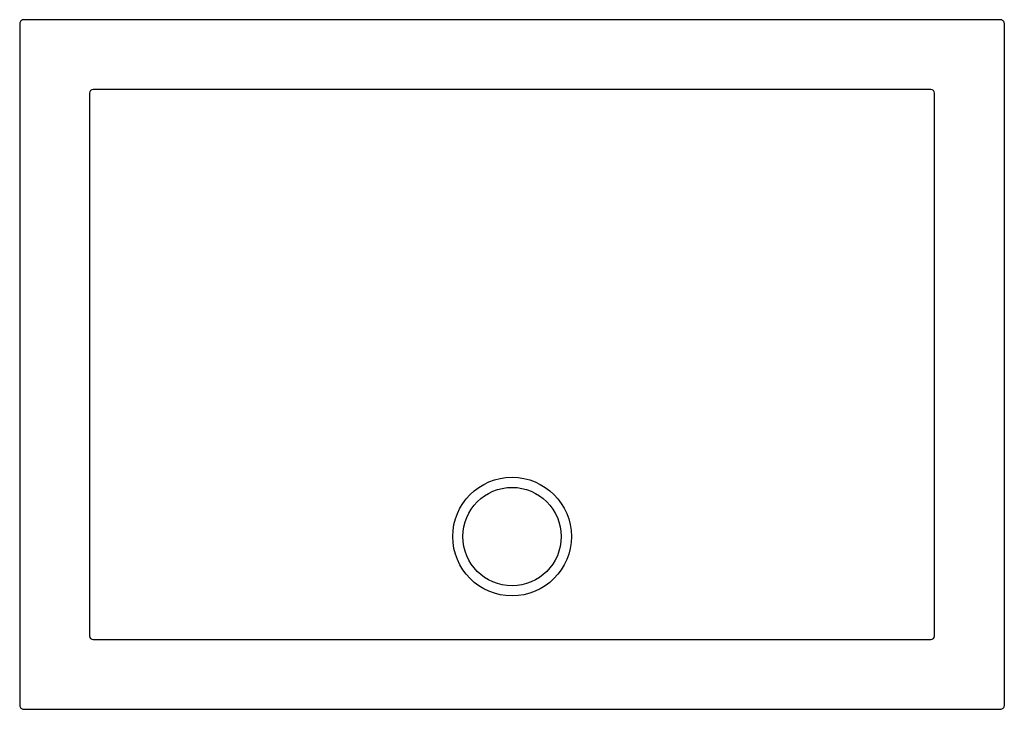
# Model space of a CAD drawing. Header units: millimetres. Extents: x 5034.69 to 5035.69, y 2755.78 to 2756.49.
import ezdxf

# ---------------------------------------------------------------- set-up
doc = ezdxf.new("R2010")
doc.units = ezdxf.units.MM
doc.layers.add('SANINDUSA', color=3, linetype='Continuous')

msp = doc.modelspace()

# ---------------------------------------------------------------- linework, layer by layer
at = {"layer": 'SANINDUSA'}
for p, q in [((5035.6905, 2756.4852), (5034.6973, 2756.4852)), ((5034.6933, 2756.4812), (5034.6933, 2755.788)), ((5035.6945, 2755.788), (5035.6945, 2756.4812)), ((5034.7693, 2756.4142), (5034.7679, 2756.4142)), ((5035.6198, 2756.4142), (5035.6184, 2756.4142)), ((5034.7642, 2756.4105), (5034.7642, 2756.4092)), ((5035.6235, 2756.4092), (5035.6235, 2756.4105)), ((5034.7642, 2755.86), (5034.7642, 2755.8586)), ((5034.7679, 2755.8549), (5034.7693, 2755.8549)), ((5035.6184, 2755.8549), (5035.6198, 2755.8549)), ((5035.6235, 2755.8586), (5035.6235, 2755.86)), ((5034.6973, 2755.784), (5035.6905, 2755.784))]:
    msp.add_line(p, q, dxfattribs=at)
for points in [[(5035.1939, 2756.4143), (5035.1859, 2756.4143), (5035.1539, 2756.4143), (5035.0259, 2756.4143), (5034.7693, 2756.4142)], [(5035.6184, 2756.4142), (5035.6104, 2756.4142), (5035.5784, 2756.4142), (5035.4504, 2756.4143), (5035.1939, 2756.4143)], [(5034.7642, 2756.4092), (5034.7642, 2756.4012), (5034.7642, 2756.3692), (5034.7642, 2756.2412), (5034.7642, 2755.9596)], [(5035.6235, 2755.9596), (5035.6235, 2755.9676), (5035.6235, 2755.9996), (5035.6235, 2756.1276), (5035.6235, 2756.4092)], [(5034.7642, 2755.9596), (5034.7642, 2755.9516), (5034.7642, 2755.9196), (5034.7642, 2755.8796), (5034.7642, 2755.86)], [(5035.6235, 2755.86), (5035.6235, 2755.868), (5035.6235, 2755.9), (5035.6235, 2755.9436), (5035.6235, 2755.9596)], [(5034.7693, 2755.8549), (5034.8579, 2755.8549), (5035.1139, 2755.8548), (5035.1779, 2755.8548), (5035.1939, 2755.8548), (5035.3219, 2755.8548), (5035.4499, 2755.8549), (5035.6184, 2755.8549)]]:
    msp.add_lwpolyline(points, dxfattribs=at)
for radius in [0.0603, 0.05]:
    msp.add_circle((5035.1939, 2755.9596), radius, dxfattribs=at)
for centre, radius, start, end in [((5034.6973, 2756.4812), 0.004, 89.997, 180.003), ((5035.6905, 2756.4812), 0.004, 359.997, 90.003), ((5034.7679, 2756.4105), 0.00372, 90.0067, 179.9936), ((5035.6198, 2756.4105), 0.00372, 0.0065, 89.9934), ((5034.7679, 2755.8586), 0.00372, 180.0583, 269.9408), ((5035.6198, 2755.8586), 0.00372, 270.0587, 359.9422), ((5034.6973, 2755.788), 0.004, 179.997, 270.003), ((5035.6905, 2755.788), 0.004, 269.997, 0.003)]:
    msp.add_arc(centre, radius, start, end, dxfattribs=at)

doc.saveas('drawing.dxf')
